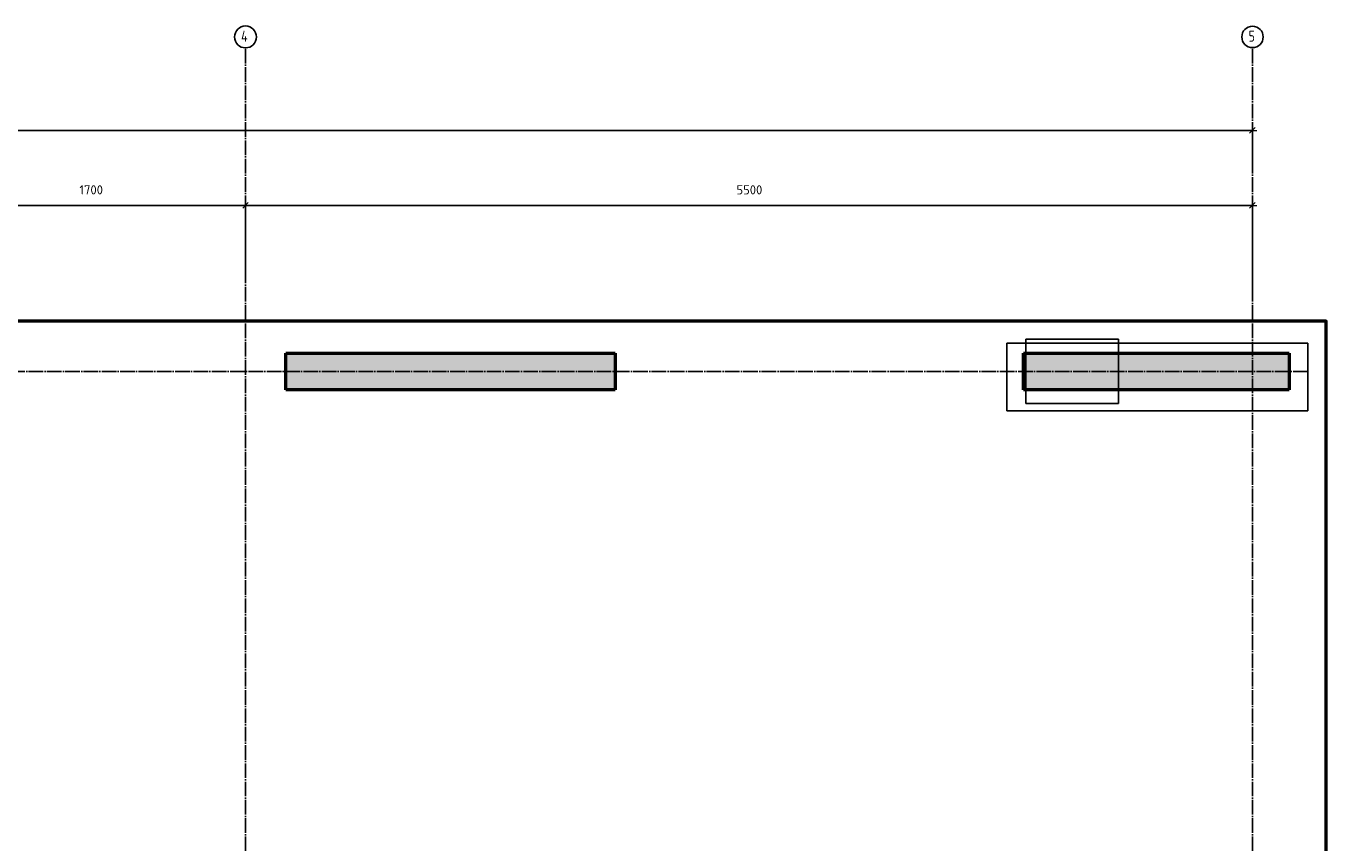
# Model space of a CAD drawing. Header units: millimetres. Extents: x -30645 to 44626, y 46540 to 77351.
# Tile 58 of 84: x 7201 to 14302, y 65209 to 69667. Entities that reach past the tile are written whole.
import ezdxf

# ---------------------------------------------------------------- set-up
doc = ezdxf.new("R2010")
doc.units = ezdxf.units.MM
doc.header["$PDMODE"] = 65
for name, pattern in [('______11', [100, 80, -10, 0, -10]), ('______3', [100, 80, -20]), ('______5', [220, 160, -20, 20, -20])]:
    doc.linetypes.add(name, pattern=pattern)
doc.layers.add('Standard', color=7, linetype='Continuous', lineweight=25)
doc.layers.add('Балка_ общее', color=7, linetype='______3', lineweight=13)
doc.layers.add('Осевая линия_ общее', color=7, linetype='______5', lineweight=13, true_color=0xa0a0a0)
doc.styles.add('ISOCPEUR', font='ISOCPEUR')
doc.dimstyles.new('DIMSTYLE_11', dxfattribs={"dimtxt": 50, "dimasz": 50, "dimexe": 0, "dimexo": 0, "dimgap": 25, "dimtad": 2, "dimdec": 0, "dimrnd": 5, "dimzin": 12, "dimdsep": 46, "dimtxsty": 'ISOCPEUR', "dimblk1": 'ALL_ML_STRICH', "dimblk2": 'ALL_ML_STRICH', "dimsah": 1, "dimcen": 0, "dimclrd": 7, "dimclre": 256, "dimclrt": 7, "dimadec": 0, "dimazin": 0, "dimtfac": 1, "dimtdec": 0, "dimtix": 1, "dimtmove": 2, "dimatfit": 3, "dimfxl": 0, "dimtzin": 0, "dimlwd": 0, "dimlwe": -3, "dimarcsym": 0})

# ---------------------------------------------------------------- blocks, each defined once
blk = doc.blocks.new('ALL_ML_STRICH')
at = {"color": 0, "linetype": 'ByBlock', "lineweight": -2}
for p, q in [((-1, 0), (0.5, 0)), ((-0.3, -0.3), (0.3, 0.3)), ((0, -0.5), (0, 0.5))]:
    blk.add_line(p, q, dxfattribs=at)
blk = doc.blocks.new('*D79')
at = {"layer": 'DEFPOINTS', "color": 7, "linetype": 'Continuous', "lineweight": 13, "transparency": 33554687}
for p in [(0, 69097.3), (13900, 68935.9), (0, 68730)]:
    blk.add_point(p, dxfattribs=at)
at = {"layer": 'Балка_ общее', "color": 251, "linetype": 'Continuous', "lineweight": -2, "true_color": 0x656565, "transparency": 33554687}
for p, q in [((0, 68740), (0, 69097.3)), ((13900, 68925.9), (13900, 69097.3))]:
    blk.add_line(p, q, dxfattribs=at)
at = {"layer": 'Балка_ общее', "color": 7, "linetype": 'Continuous', "lineweight": -2, "transparency": 33554687}
blk.add_line((0, 69097.3), (13900, 69097.3), dxfattribs=at)
at = {"layer": 'Балка_ общее', "color": 7, "linetype": 'Continuous', "lineweight": 13, "transparency": 33554687, "xscale": 50, "yscale": 50, "zscale": 50, "rotation": 180}
blk.add_blockref('ALL_ML_STRICH', (0, 69097.3), dxfattribs=at)
at = {"layer": 'Балка_ общее', "color": 7, "linetype": 'Continuous', "lineweight": 13, "transparency": 33554687, "xscale": 50, "yscale": 50, "zscale": 50}
blk.add_blockref('ALL_ML_STRICH', (13900, 69097.3), dxfattribs=at)
at = {"layer": 'Балка_ общее', "color": 7, "linetype": 'Continuous', "lineweight": 13, "transparency": 33554687, "insert": (6957.5, 69182.3), "char_height": 50, "width": 250, "attachment_point": 5, "style": 'ISOCPEUR'}
blk.add_mtext('\\A1;{13900}', dxfattribs=at)
blk = doc.blocks.new('*D82')
at = {"layer": 'DEFPOINTS', "color": 7, "linetype": 'Continuous', "lineweight": 13, "transparency": 33554687}
for p in [(6700, 68687.3), (6700, 68299.4), (8400, 68257.8)]:
    blk.add_point(p, dxfattribs=at)
at = {"layer": 'Балка_ общее', "color": 251, "linetype": 'Continuous', "lineweight": -2, "true_color": 0x656565, "transparency": 33554687}
for p, q in [((6700, 68289.4), (6700, 68687.3)), ((8400, 68267.8), (8400, 68687.3))]:
    blk.add_line(p, q, dxfattribs=at)
at = {"layer": 'Балка_ общее', "color": 7, "linetype": 'Continuous', "lineweight": -2, "transparency": 33554687}
blk.add_line((6700, 68687.3), (8400, 68687.3), dxfattribs=at)
at = {"layer": 'Балка_ общее', "color": 7, "linetype": 'Continuous', "lineweight": 13, "transparency": 33554687, "xscale": 50, "yscale": 50, "zscale": 50, "rotation": 180}
blk.add_blockref('ALL_ML_STRICH', (6700, 68687.3), dxfattribs=at)
at = {"layer": 'Балка_ общее', "color": 7, "linetype": 'Continuous', "lineweight": 13, "transparency": 33554687, "xscale": 50, "yscale": 50, "zscale": 50}
blk.add_blockref('ALL_ML_STRICH', (8400, 68687.3), dxfattribs=at)
at = {"layer": 'Балка_ общее', "color": 7, "linetype": 'Continuous', "lineweight": 13, "transparency": 33554687, "insert": (7557.5, 68772.3), "char_height": 50, "width": 200, "attachment_point": 5, "style": 'ISOCPEUR'}
blk.add_mtext('\\A1;{1700}', dxfattribs=at)
blk = doc.blocks.new('*D83')
at = {"layer": 'DEFPOINTS', "color": 7, "linetype": 'Continuous', "lineweight": 13, "transparency": 33554687}
for p in [(8400, 68687.3), (8400, 68257.8), (13900, 68216.2)]:
    blk.add_point(p, dxfattribs=at)
at = {"layer": 'Балка_ общее', "color": 251, "linetype": 'Continuous', "lineweight": -2, "true_color": 0x656565, "transparency": 33554687}
for p, q in [((8400, 68267.8), (8400, 68687.3)), ((13900, 68226.2), (13900, 68687.3))]:
    blk.add_line(p, q, dxfattribs=at)
at = {"layer": 'Балка_ общее', "color": 7, "linetype": 'Continuous', "lineweight": -2, "transparency": 33554687}
blk.add_line((8400, 68687.3), (13900, 68687.3), dxfattribs=at)
at = {"layer": 'Балка_ общее', "color": 7, "linetype": 'Continuous', "lineweight": 13, "transparency": 33554687, "xscale": 50, "yscale": 50, "zscale": 50, "rotation": 180}
blk.add_blockref('ALL_ML_STRICH', (8400, 68687.3), dxfattribs=at)
at = {"layer": 'Балка_ общее', "color": 7, "linetype": 'Continuous', "lineweight": 13, "transparency": 33554687, "xscale": 50, "yscale": 50, "zscale": 50}
blk.add_blockref('ALL_ML_STRICH', (13900, 68687.3), dxfattribs=at)
at = {"layer": 'Балка_ общее', "color": 7, "linetype": 'Continuous', "lineweight": 13, "transparency": 33554687, "insert": (11152.5, 68772.3), "char_height": 50, "width": 200, "attachment_point": 5, "style": 'ISOCPEUR'}
blk.add_mtext('\\A1;{5500}', dxfattribs=at)

msp = doc.modelspace()

# ---------------------------------------------------------------- hatches: boundary and pattern name
at = {"linetype": 'Continuous', "lineweight": 13, "transparency": 33554687}
for points in [[(8620, 67880), (8620, 67680), (10420, 67680), (10420, 67880)], [(12650, 67880), (12650, 67680), (14100, 67680), (14100, 67880)]]:
    msp.add_hatch(color=7, dxfattribs=at).paths.add_polyline_path(points)

# ---------------------------------------------------------------- linework, layer by layer
at = {"color": 52, "linetype": 'Continuous', "lineweight": -3, "transparency": 33554687}
for p, q in [((12662.2, 67605.7), (12662.2, 67955.7)), ((12662.2, 67605.7), (12662.2, 67955.7)), ((12662.2, 67955.7), (13169, 67955.7)), ((13169, 67955.7), (12662.2, 67955.7)), ((13169, 67605.7), (13169, 67955.7)), ((13169, 67605.7), (13169, 67955.7)), ((12559.5, 67934.5), (12559.5, 67564.2)), ((14202, 67934.5), (12559.5, 67934.5)), ((12559.5, 67934.5), (12559.5, 67564.2)), ((14202, 67934.5), (12559.5, 67934.5)), ((14202, 67564.2), (14202, 67934.5)), ((14202, 67564.2), (14202, 67934.5)), ((12662.2, 67605.7), (13169, 67605.7)), ((13169, 67605.7), (12662.2, 67605.7)), ((12559.5, 67564.2), (14202, 67564.2)), ((12559.5, 67564.2), (14202, 67564.2))]:
    msp.add_line(p, q, dxfattribs=at)
at = {"color": 7, "linetype": 'Continuous', "lineweight": 50, "transparency": 33554687}
for p, q in [((8620, 67680), (8620, 67880)), ((8620, 67880), (10420, 67880)), ((10420, 67880), (10420, 67680)), ((12650, 67680), (12650, 67880)), ((12650, 67880), (14100, 67880)), ((14100, 67880), (14100, 67680)), ((10420, 67680), (8620, 67680)), ((14100, 67680), (12650, 67680))]:
    msp.add_line(p, q, dxfattribs=at)
at = {"layer": 'Standard', "color": 7, "linetype": 'Continuous', "lineweight": 50, "transparency": 33554687}
msp.add_lwpolyline([(-350, 46540), (14302, 46540), (14302, 68055.7), (-350, 68055.7), (-350, 46540)], dxfattribs=at)
at = {"layer": 'Осевая линия_ общее', "color": 253, "linetype": '______11', "lineweight": -3, "true_color": 0xa0a0a0, "transparency": 33554687}
for p, q in [((8400, 46640), (8400, 69548.2)), ((13900, 46640), (13900, 69548.2)), ((14202, 67780), (-2131.8, 67780))]:
    msp.add_line(p, q, dxfattribs=at)
at = {"layer": 'Осевая линия_ общее', "color": 7, "linetype": 'Continuous', "lineweight": -3, "transparency": 33554687}
for centre, radius in [((8400.3, 69607.7), 59.8), ((13900.5, 69607.7), 58.5)]:
    msp.add_circle(centre, radius, dxfattribs=at)

# ---------------------------------------------------------------- texts
at = {"layer": 'Осевая линия_ общее', "color": 7, "linetype": 'Continuous', "lineweight": -3, "transparency": 33554687, "char_height": 60, "attachment_point": 7, "style": 'ISOCPEUR'}
for s, insert, width in [('\\W0.80;4', (8376.3, 69581.6), 71.967), ('\\W0.78;5', (13879.5, 69581.6), 65.281)]:
    msp.add_mtext(s, dxfattribs=dict(at, insert=insert, width=width))

# ---------------------------------------------------------------- dimensions: what is measured, and where the dimension line sits
at = {"layer": 'Балка_ общее', "color": 7, "linetype": 'Continuous', "lineweight": 13, "transparency": 33554687}
for base, p1, p2, picture, middle in [((13900, 69097.3), (0, 68740), (13900, 68925.9), '*D79', (6957.5, 69182.3)), ((8400, 68687.3), (6700, 68289.4), (8400, 68267.8), '*D82', (7557.5, 68772.3)), ((13900, 68687.3), (8400, 68267.8), (13900, 68226.2), '*D83', (11152.5, 68772.3))]:
    dim = msp.add_linear_dim(base=base, p1=p1, p2=p2, dimstyle='DIMSTYLE_11', override={"dimpost": '<>', "dimclrd": 7, "dimclre": 251, "dimclrt": 7, "dimlwd": 0, "dimlwe": 65533}, dxfattribs=at)
    dim.commit()
    dim.dimension.update_dxf_attribs({"geometry": picture, "text_midpoint": middle, "dimtype": 160})

doc.saveas('drawing.dxf')
